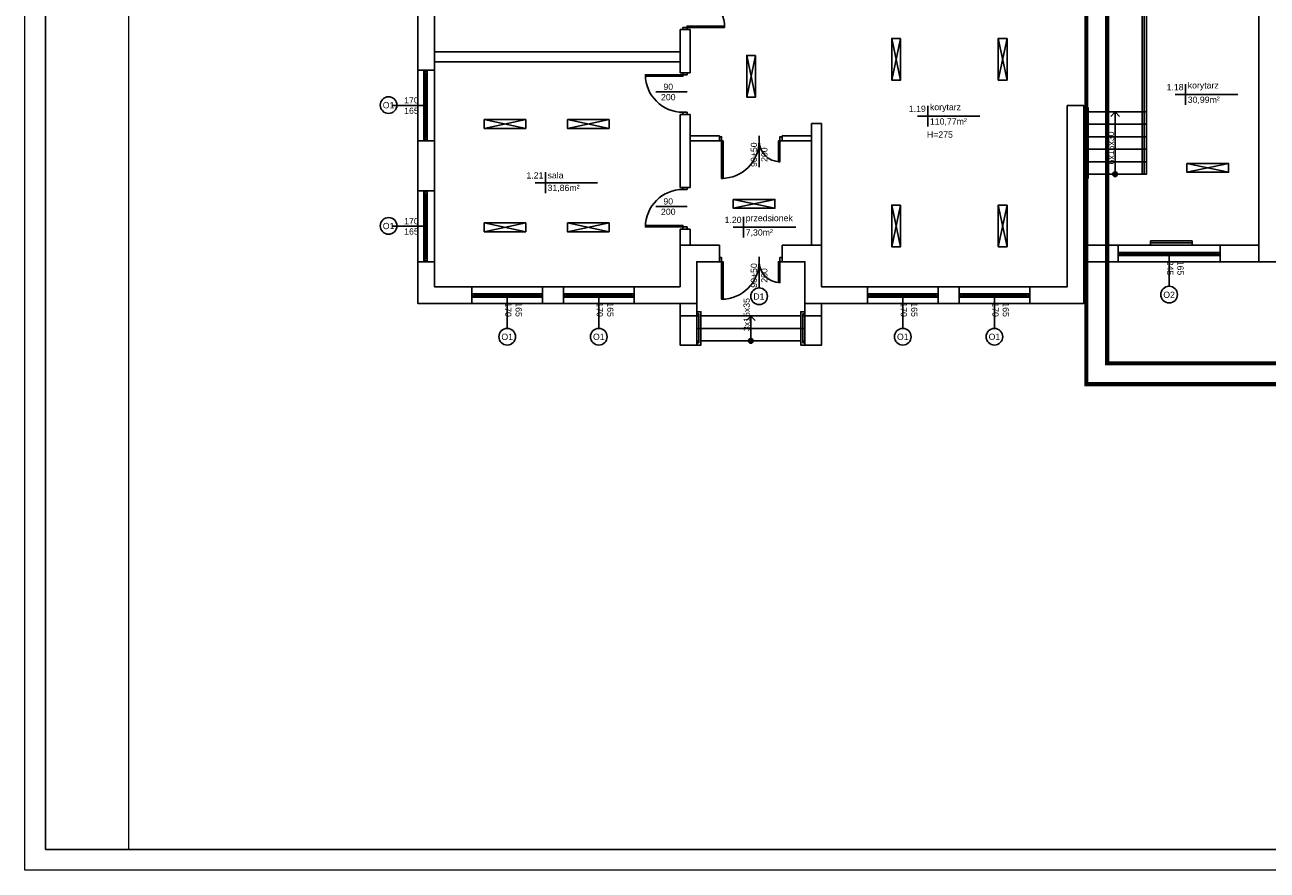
# Model space of a CAD drawing. Header units: millimetres. Extents: x 3698380 to 4312681, y 679670 to 844285.
# Tile 1 of 100: x 3818980 to 3848815, y 766619 to 786914. Entities that reach past the tile are written whole.
import ezdxf
from ezdxf.enums import TextEntityAlignment as Align

# ---------------------------------------------------------------- set-up
doc = ezdxf.new("R2010")
doc.units = ezdxf.units.MM
doc.header["$LTSCALE"] = 10
doc.set_wipeout_variables(frame=1)
doc.linetypes.add('ACAD_ISO03W100', pattern=[30, 12, -18])
for name, color, linetype in [('__INST_opisy', 3, 'Continuous'), ('A_sc_istn', 252, 'Continuous'), ('A_wymiary', 1, 'Continuous')]:
    doc.layers.add(name, color=color, linetype=linetype)
doc.layers.add('tabelka', color=7, linetype='Continuous', lineweight=9)
doc.styles.get("Standard").update_dxf_attribs({"font": 'arial.ttf'})
doc.linetypes.add('TRACKS', pattern='A,0.15,[130,ltypeshp.shx,S=0.25,R=0,X=0,Y=0],0.15', length=0.3)

# ---------------------------------------------------------------- blocks, each defined once
blk = doc.blocks.new('*U462')
at = {"color": 252}
for p, q in [((-95, 20), (-100, 20)), ((-100, 15), (-97.5, 15)), ((-97.5, 15), (-97.5, 17.5)), ((-97.5, 17.5), (-95, 17.5)), ((-92.5, 17.5), (-97.5, 17.5)), ((-97.5, 17.5), (-97.5, 12.5)), ((-97.5, 12.5), (-92.5, 12.5)), ((-95, 17.5), (-95, 20)), ((140, 20), (-95, 20)), ((-92.5, 12.5), (-92.5, 17.5)), ((137.5, 17.5), (-92.5, 17.5)), ((-92.5, 15), (137.5, 15)), ((-92.5, 12.5), (137.5, 12.5)), ((-92.5, 12.5), (137.5, 12.5)), ((142.5, 17.5), (137.5, 17.5)), ((137.5, 17.5), (137.5, 12.5)), ((137.5, 12.5), (142.5, 12.5)), ((145, 20), (140, 20)), ((140, 20), (140, 17.5)), ((140, 17.5), (142.5, 17.5)), ((142.5, 17.5), (142.5, 15)), ((142.5, 12.5), (142.5, 17.5)), ((142.5, 15), (145, 15))]:
    blk.add_line(p, q, dxfattribs=at)
for points in [[(-100, 20), (-100, 15), (-97.5, 15)], [(145, 20), (145, 15), (142.5, 15)]]:
    blk.add_lwpolyline(points, dxfattribs=at)
blk = doc.blocks.new('*U338')
at = {"color": 252}
blk.add_lwpolyline([(75, 0), (0, 0)], dxfattribs=at)
for tag, p in [('S', (30, 5)), ('H', (30, -20))]:
    blk.add_attdef(tag, text='', height=15, dxfattribs=at).set_placement(p, align=Align.CENTER)
blk = doc.blocks.new('*U466')
at = {"color": 252}
for p, q in [((-57.5, 20), (-62.5, 20)), ((-62.5, 15), (-60, 15)), ((-60, 15), (-60, 17.5)), ((-60, 17.5), (-57.5, 17.5)), ((-55, 17.5), (-60, 17.5)), ((-60, 17.5), (-60, 12.5)), ((-60, 12.5), (-55, 12.5)), ((-57.5, 17.5), (-57.5, 20)), ((102.5, 20), (-57.5, 20)), ((-55, 12.5), (-55, 17.5)), ((100, 17.5), (-55, 17.5)), ((-55, 15), (100, 15)), ((-55, 12.5), (100, 12.5)), ((-55, 12.5), (100, 12.5)), ((105, 17.5), (100, 17.5)), ((100, 17.5), (100, 12.5)), ((100, 12.5), (105, 12.5)), ((107.5, 20), (102.5, 20)), ((102.5, 20), (102.5, 17.5)), ((102.5, 17.5), (105, 17.5)), ((105, 17.5), (105, 15)), ((105, 12.5), (105, 17.5)), ((105, 15), (107.5, 15))]:
    blk.add_line(p, q, dxfattribs=at)
for points in [[(-62.5, 20), (-62.5, 15), (-60, 15)], [(107.5, 20), (107.5, 15), (105, 15)]]:
    blk.add_lwpolyline(points, dxfattribs=at)
blk = doc.blocks.new('*U194')
blk.add_arc((0, 0), 500, 0, 90)
blk.add_wipeout([(0, 500), (35, 500), (35, 0), (0, 0)])
blk.add_wipeout([(0, 500), (35, 500), (35, 0), (0, 0)])
blk.add_wipeout([(0, 500), (35, 500), (35, 0), (0, 0)])
for points in [[(35, 500), (35, 0), (0, 0), (0, 500)], [(-50, -100), (0, -100), (0, 0), (-50, 0)]]:
    blk.add_lwpolyline(points, close=True)
blk = doc.blocks.new('*U193')
blk.add_arc((0, 0), 900, 0, 90)
blk.add_wipeout([(0, 900), (35, 900), (35, 0), (0, 0)])
blk.add_wipeout([(0, 900), (35, 900), (35, 0), (0, 0)])
blk.add_wipeout([(0, 900), (35, 900), (35, 0), (0, 0)])
for points in [[(35, 900), (35, 0), (0, 0), (0, 900)], [(-50, -100), (0, -100), (0, 0), (-50, 0)]]:
    blk.add_lwpolyline(points, close=True)
blk = doc.blocks.new('*U201')
for points in [[(90, 125), (90, -25), (90, -25), (90, 125)], [(90, 125), (240, 125), (240, -25), (90, -25)]]:
    blk.add_lwpolyline(points, close=True)
blk.add_wipeout([(80, 125), (85, 125), (85, 120), (245, 120), (245, 125), (250, 125), (250, 115), (80, 115)])
blk.add_lwpolyline([(80, 125), (85, 125), (85, 120), (245, 120), (245, 125), (250, 125), (250, 115), (80, 115)], close=True)
blk = doc.blocks.new('*U202')
h = blk.add_hatch(color=256)
h.dxf.hatch_style = 1
h.paths.add_polyline_path([(5.6, 0, 1), (-5.6, 0, 1)])
at = {"linetype": 'ACAD_ISO03W100', "lineweight": 15}
for q in [(-139, 10.6), (-139, -10.6)]:
    blk.add_line((-149.6, 0), q, dxfattribs=at)
blk.add_line((-5.6, 0), (-149.6, 0))
at = {"ltscale": 100}
blk.add_circle((0, 0), 5.61, dxfattribs=at)
blk.add_attdef('OPIS_SCHODÓW', text='', height=15, rotation=180).set_placement((-63.1, -10), align=Align.MIDDLE_CENTER)
blk = doc.blocks.new('*U209')
for points in [[(90, 180), (90, -80), (90, -80), (90, 180)], [(90, 180), (150, 180), (150, -80), (90, -80)]]:
    blk.add_lwpolyline(points, close=True)
for points in [[(80, 180), (85, 180), (85, 175), (155, 175), (155, 180), (160, 180), (160, 170), (80, 170)], [(80, -80), (85, -80), (85, -75), (155, -75), (155, -80), (160, -80), (160, -70), (80, -70)]]:
    blk.add_wipeout(points)
for points in [[(80, 180), (85, 180), (85, 175), (155, 175), (155, 180), (160, 180), (160, 170), (80, 170)], [(80, -80), (85, -80), (85, -75), (155, -75), (155, -80), (160, -80), (160, -70), (80, -70)]]:
    blk.add_lwpolyline(points, close=True)
blk = doc.blocks.new('*U210')
h = blk.add_hatch(color=256)
h.dxf.hatch_style = 1
h.paths.add_polyline_path([(5.6, 0, 1), (-5.6, 0, 1)])
at = {"linetype": 'ACAD_ISO03W100', "lineweight": 15}
for q in [(-49, 10.6), (-49, -10.6)]:
    blk.add_line((-59.6, 0), q, dxfattribs=at)
blk.add_line((-5.6, 0), (-59.6, 0))
at = {"ltscale": 100}
blk.add_circle((0, 0), 5.61, dxfattribs=at)
blk.add_attdef('OPIS_SCHODÓW', text='', height=15, rotation=180).set_placement((-63.1, -10), align=Align.MIDDLE_CENTER)
blk = doc.blocks.new('*U469')
at = {"color": 252}
for points in [[(35, 900), (35, 0), (0, 0), (0, 900)], [(-50, -100), (0, -100), (0, 0), (-50, 0)], [(950, 0), (950, -100), (900, -100), (900, 0)]]:
    blk.add_lwpolyline(points, close=True, dxfattribs=at)
blk.add_arc((0, 0), 900, 0, 90, dxfattribs=at)
blk = doc.blocks.new('d')
at = {"layer": 'A_sc_istn', "color": 252}
for points in [[(3709014.74, 780227.02), (3702314.74, 780227.02), (3702314.74, 805227.02), (3709649.74, 805227.02)], [(3708614.74, 780627.02), (3702714.74, 780627.02), (3702714.74, 804827.02), (3709649.74, 804827.02)], [(3726964.74, 781227.02), (3722514.74, 781227.02), (3722514.74, 787407.02)], [(3708614.74, 785764.05), (3708614.74, 786800.4)], [(3708854.74, 786800.4), (3708614.74, 786800.4)], [(3708854.74, 785764.05), (3708854.74, 786800.4)], [(3713699.7, 786588.17), (3713911.83, 785588.17)], [(3713699.7, 785588.17), (3713911.83, 786588.17)], [(3716255.89, 786588.17), (3716468.02, 785588.17)], [(3716255.89, 785588.17), (3716468.02, 786588.17)], [(3702714.74, 786267.07), (3708614.74, 786267.07)], [(3710218.34, 786179.48), (3710430.47, 785179.48)], [(3710218.34, 785179.48), (3710430.47, 786179.48)], [(3702714.74, 786027.07), (3708614.74, 786027.07)], [(3702314.74, 785827.02), (3702714.74, 785827.02)], [(3708614.74, 785764.05), (3708854.74, 785764.05)], [(3720758.15, 785491.41), (3720758.15, 784991.41)], [(3718314.74, 784977.02), (3718314.74, 780227.02), (3711614.74, 780227.02)], [(3717914.74, 784977.02), (3717914.74, 780627.02), (3712014.74, 780627.02)], [(3714567.17, 784969.88), (3714567.17, 784469.88)], [(3722008.15, 785241.41), (3720508.15, 785241.41)], [(3708614.74, 783012.25), (3708614.74, 784764.05)], [(3708614.74, 784764.05), (3708854.74, 784764.05)], [(3708854.74, 783012.25), (3708854.74, 784764.05)], [(3715817.17, 784719.88), (3714317.17, 784719.88)], [(3703911.48, 784429.15), (3704911.48, 784641.29)], [(3704911.48, 784429.15), (3703911.48, 784641.29)], [(3705911.48, 784429.15), (3706911.48, 784641.29)], [(3706911.48, 784429.15), (3705911.48, 784641.29)], [(3711774.74, 781627.02), (3711774.74, 784547.02)], [(3711774.74, 784547.02), (3712014.74, 784547.02)], [(3712014.74, 781627.02), (3712014.74, 784547.02)], [(3702314.76, 784127.02), (3702714.76, 784127.02)], [(3708854.74, 784247.02), (3709564.74, 784247.02)], [(3708854.74, 784127.02), (3709564.74, 784127.02)], [(3709564.74, 784127.02), (3709564.74, 784247.02)], [(3709564.74, 784127.02), (3709564.74, 784247.02)], [(3711064.74, 784247.02), (3711774.74, 784247.02)], [(3711064.74, 784127.02), (3711064.74, 784247.02)], [(3711064.74, 784127.02), (3711064.74, 784247.02)], [(3711064.74, 784127.02), (3711774.74, 784127.02)], [(3720790, 783375), (3721790, 783587.13)], [(3721790, 783375), (3720790, 783587.13)], [(3705383.81, 783374.74), (3705383.81, 782874.74)], [(3702314.74, 782927.02), (3702714.74, 782927.02)], [(3706633.81, 783124.74), (3705133.81, 783124.74)], [(3708614.74, 783012.25), (3708854.74, 783012.25)], [(3709893.75, 782512.29), (3710893.75, 782724.42)], [(3710893.75, 782512.29), (3709893.75, 782724.42)], [(3713699.7, 782588.17), (3713911.83, 781588.17)], [(3713699.7, 781588.17), (3713911.83, 782588.17)], [(3716255.89, 782588.17), (3716468.02, 781588.17)], [(3716255.89, 781588.17), (3716468.02, 782588.17)], [(3710142.71, 782304.42), (3710142.71, 781804.42)], [(3703911.48, 781948.1), (3704911.48, 782160.23)], [(3704911.48, 781948.1), (3703911.48, 782160.23)], [(3705911.48, 781948.1), (3706911.48, 782160.23)], [(3706911.48, 781948.1), (3705911.48, 782160.23)], [(3708614.74, 781627.02), (3708614.74, 782012.25)], [(3708614.74, 782012.25), (3708854.74, 782012.25)], [(3708854.74, 781627.02), (3708854.74, 782012.25)], [(3711392.71, 782054.42), (3709892.71, 782054.42)], [(3709564.74, 781627.02), (3708614.74, 781627.02), (3708614.74, 780627.02)], [(3709564.74, 781227.02), (3709564.74, 781627.02)], [(3709564.74, 781227.02), (3709564.74, 781627.02)], [(3712014.74, 780627.02), (3712014.74, 781627.02), (3711064.74, 781627.02)], [(3711064.74, 781227.02), (3711064.74, 781627.02)], [(3711064.74, 781227.02), (3711064.74, 781627.02)], [(3722514.74, 781627.02), (3718314.74, 781627.02)], [(3719134.42, 781627.02), (3719134.42, 781227.02)], [(3721584.42, 781627.02), (3721584.42, 781227.02)], [(3702314.76, 781227.02), (3702714.76, 781227.02)], [(3709564.74, 781227.02), (3709014.74, 781227.02), (3709014.74, 780227.02)], [(3711614.74, 780227.02), (3711614.74, 781227.02), (3711064.74, 781227.02)], [(3722514.74, 781227.02), (3718314.74, 781227.02)], [(3703614.74, 780227.02), (3703614.74, 780627.02)], [(3705314.74, 780227.04), (3705314.74, 780627.04)], [(3705814.74, 780227.05), (3705814.74, 780627.05)], [(3707514.74, 780227.07), (3707514.74, 780627.07)], [(3713114.74, 780227.02), (3713114.74, 780627.02)], [(3714814.74, 780227.04), (3714814.74, 780627.04)], [(3715314.74, 780227.05), (3715314.74, 780627.05)], [(3717014.74, 780227.07), (3717014.74, 780627.07)], [(3708614.74, 780227.02), (3708614.74, 779927.02), (3709014.74, 779927.02), (3709014.74, 780227.02)], [(3711614.74, 780227.02), (3711614.74, 779927.02), (3712014.74, 779927.02), (3712014.74, 780227.02)]]:
    blk.add_lwpolyline(points, dxfattribs=at)
for points in [[(3713911.83, 786588.17), (3713911.83, 785588.17), (3713699.7, 785588.17), (3713699.7, 786588.17)], [(3716468.02, 786588.17), (3716468.02, 785588.17), (3716255.89, 785588.17), (3716255.89, 786588.17)], [(3710430.47, 786179.48), (3710430.47, 785179.48), (3710218.34, 785179.48), (3710218.34, 786179.48)], [(3703911.48, 784641.29), (3704911.48, 784641.29), (3704911.48, 784429.15), (3703911.48, 784429.15)], [(3705911.48, 784641.29), (3706911.48, 784641.29), (3706911.48, 784429.15), (3705911.48, 784429.15)], [(3720790, 783587.13), (3721790, 783587.13), (3721790, 783375), (3720790, 783375)], [(3709893.75, 782724.42), (3710893.75, 782724.42), (3710893.75, 782512.29), (3709893.75, 782512.29)], [(3713911.83, 782588.17), (3713911.83, 781588.17), (3713699.7, 781588.17), (3713699.7, 782588.17)], [(3716468.02, 782588.17), (3716468.02, 781588.17), (3716255.89, 781588.17), (3716255.89, 782588.17)], [(3703911.48, 782160.23), (3704911.48, 782160.23), (3704911.48, 781948.1), (3703911.48, 781948.1)], [(3705911.48, 782160.23), (3706911.48, 782160.23), (3706911.48, 781948.1), (3705911.48, 781948.1)], [(3720914.74, 781726.99), (3719914.74, 781726.99), (3719914.74, 781626.99), (3720914.74, 781626.99)]]:
    blk.add_lwpolyline(points, close=True, dxfattribs=at)
at = {"layer": 'A_sc_istn', "color": 252, "linetype": 'TRACKS', "ltscale": 20}
blk.add_lwpolyline([(3720914.74, 781676.99), (3719914.74, 781676.99)], dxfattribs=at)
at = {"layer": 'A_sc_istn', "color": 252}
for centre in [(3701615.72, 784987.2), (3701615.72, 782087.2), (3720360.72, 780437.26), (3704464.74, 779426.98), (3706664.74, 779427.01), (3713964.74, 779426.98), (3716164.74, 779427.01)]:
    blk.add_circle(centre, 200, dxfattribs=at)
at = {"layer": 'A_sc_istn', "color": 252, "xscale": -1}
for p, rotation in [((3708784.74, 786850.4), 270), ((3708684.74, 785714.05), 90)]:
    blk.add_blockref('*U469', p, dxfattribs=dict(at, rotation=rotation))
at = {"layer": 'A_sc_istn', "color": 252, "xscale": -10, "yscale": 10, "zscale": 10}
for name, p, rotation in [('*U466', (3702664.7, 785202.02), 90), ('*U466', (3702664.7, 782302.02), 90), ('*U462', (3720134.42, 781576.99), 180), ('*U466', (3704239.74, 780576.98), 180), ('*U466', (3706439.74, 780577.01), 180), ('*U466', (3713739.74, 780576.98), 180), ('*U466', (3715939.74, 780577.01), 180)]:
    blk.add_blockref(name, p, dxfattribs=dict(at, rotation=rotation))
at = {"layer": 'A_sc_istn', "color": 252, "linetype": 'ACAD_ISO03W100', "xscale": 10, "yscale": 10, "zscale": 10}
for p in [(3708032.57, 785302.76), (3708032.57, 782550.96)]:
    blk.add_blockref('*U338', p, dxfattribs=at).add_auto_attribs({'S': '90', 'H': '200'})
at = {"layer": 'A_sc_istn', "color": 252, "linetype": 'ACAD_ISO03W100'}
ref = blk.add_blockref('*U338', (3702464.7, 784977.02), dxfattribs=dict(at, xscale=-10, yscale=10, zscale=10))
ref.add_attrib('S', '170', dxfattribs={"layer": '0', "color": 252, "height": 150}).set_placement((3702164.7, 785027.02), align=Align.CENTER)
ref.add_attrib('H', '165', dxfattribs={"layer": '0', "color": 252, "height": 150}).set_placement((3702164.7, 784777.02), align=Align.CENTER)
at = {"layer": 'A_sc_istn', "color": 252, "rotation": 90.00000000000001}
blk.add_blockref('*U469', (3708684.74, 782062.25), dxfattribs=at)
at = {"layer": 'A_sc_istn', "color": 252, "linetype": 'ACAD_ISO03W100'}
ref = blk.add_blockref('*U338', (3702464.7, 782077.02), dxfattribs=dict(at, xscale=-10, yscale=10, zscale=10))
ref.add_attrib('S', '170', dxfattribs={"layer": '0', "color": 252, "height": 150}).set_placement((3702164.7, 782127.02), align=Align.CENTER)
ref.add_attrib('H', '165', dxfattribs={"layer": '0', "color": 252, "height": 150}).set_placement((3702164.7, 781877.02), align=Align.CENTER)
ref = blk.add_blockref('*U338', (3720359.42, 781377), dxfattribs=dict(at, xscale=-10, yscale=10, zscale=10, rotation=90))
ref.add_attrib('S', '245', dxfattribs={"layer": '0', "color": 252, "height": 150, "rotation": 270}).set_placement((3720309.42, 781077), align=Align.CENTER)
ref.add_attrib('H', '165', dxfattribs={"layer": '0', "color": 252, "height": 150, "rotation": 270}).set_placement((3720559.42, 781077), align=Align.CENTER)
ref = blk.add_blockref('*U338', (3704464.74, 780376.98), dxfattribs=dict(at, xscale=-10, yscale=10, zscale=10, rotation=90))
ref.add_attrib('S', '170', dxfattribs={"layer": '0', "color": 252, "height": 150, "rotation": 270}).set_placement((3704414.74, 780076.98), align=Align.CENTER)
ref.add_attrib('H', '165', dxfattribs={"layer": '0', "color": 252, "height": 150, "rotation": 270}).set_placement((3704664.74, 780076.98), align=Align.CENTER)
ref = blk.add_blockref('*U338', (3706664.74, 780377.01), dxfattribs=dict(at, xscale=-10, yscale=10, zscale=10, rotation=90))
ref.add_attrib('S', '170', dxfattribs={"layer": '0', "color": 252, "height": 150, "rotation": 270}).set_placement((3706614.74, 780077.01), align=Align.CENTER)
ref.add_attrib('H', '165', dxfattribs={"layer": '0', "color": 252, "height": 150, "rotation": 270}).set_placement((3706864.74, 780077.01), align=Align.CENTER)
ref = blk.add_blockref('*U338', (3713964.74, 780376.98), dxfattribs=dict(at, xscale=-10, yscale=10, zscale=10, rotation=90))
ref.add_attrib('S', '170', dxfattribs={"layer": '0', "color": 252, "height": 150, "rotation": 270}).set_placement((3713914.74, 780076.98), align=Align.CENTER)
ref.add_attrib('H', '165', dxfattribs={"layer": '0', "color": 252, "height": 150, "rotation": 270}).set_placement((3714164.74, 780076.98), align=Align.CENTER)
ref = blk.add_blockref('*U338', (3716164.74, 780377.01), dxfattribs=dict(at, xscale=-10, yscale=10, zscale=10, rotation=90))
ref.add_attrib('S', '170', dxfattribs={"layer": '0', "color": 252, "height": 150, "rotation": 270}).set_placement((3716114.74, 780077.01), align=Align.CENTER)
ref.add_attrib('H', '165', dxfattribs={"layer": '0', "color": 252, "height": 150, "rotation": 270}).set_placement((3716364.74, 780077.01), align=Align.CENTER)
at = {"layer": 'A_sc_istn', "color": 252}
for s, width, insert, char_height, attachment_point in [('{\\H0.5x;1.18}', 232.5953, (3720708.15, 785341.41), 300, 9), ('{\\H0.5x;korytarz}', 232.5953, (3720808.15, 785341.41), 300, 7), ('{\\H0.5x;O1}', 232.5953, (3701476.02, 784907.24), 300, 7), ('{\\H0.5x;1.19}', 232.5953, (3714517.17, 784819.88), 300, 9), ('{\\H0.5x;korytarz}', 232.5953, (3714617.17, 784819.88), 300, 7), ('{\\H0.5x;30,99m²}', 232.5953, (3720808.15, 785191.41), 300, 1), ('{\\H0.5x;110,77m²}', 232.5953, (3714617.17, 784669.88), 300, 1), ('H=275', 129.7048, (3714856.3, 784278.49), 150, 5), ('{\\H0.5x;1.21}', 232.5953, (3705333.81, 783224.74), 300, 9), ('{\\H0.5x;sala}', 232.5953, (3705433.81, 783224.74), 300, 7), ('{\\H0.5x;31,86m²}', 232.5953, (3705433.81, 783074.74), 300, 1), ('{\\H0.5x;1.20}', 232.5953, (3710092.71, 782154.42), 300, 9), ('{\\H0.5x;przedsionek}', 232.5953, (3710192.71, 782154.42), 300, 7), ('{\\H0.5x;O1}', 232.5953, (3701476.02, 782007.24), 300, 7), ('{\\H0.5x;7,30m²}', 232.5953, (3710192.71, 782004.42), 300, 1), ('{\\H0.5x;O2}', 232.5953, (3720221.02, 780357.3), 300, 7), ('{\\H0.5x;O1}', 232.5953, (3704325.04, 779347.02), 300, 7), ('{\\H0.5x;O1}', 232.5953, (3706525.04, 779347.05), 300, 7), ('{\\H0.5x;O1}', 232.5953, (3713825.04, 779347.02), 300, 7), ('{\\H0.5x;O1}', 232.5953, (3716025.04, 779347.05), 300, 7)]:
    blk.add_mtext_dynamic_manual_height_columns(s, width=width, gutter_width=12.5, heights=[0], dxfattribs=dict(at, insert=insert, char_height=char_height, attachment_point=attachment_point))
at = {"layer": 'A_sc_istn', "color": 252, "xscale": -10, "yscale": 10, "zscale": 10, "rotation": 90}
for name, p in [('*U201', (3719564.74, 785727.02)), ('*U209', (3710814.74, 780827.02))]:
    blk.add_blockref(name, p, dxfattribs=at)
at = {"layer": 'A_sc_istn', "color": 252, "rotation": 180}
for p in [(3711014.74, 784127.02), (3711014.74, 781227.02)]:
    blk.add_blockref('*U194', p, dxfattribs=at)
at = {"layer": 'A_sc_istn', "color": 252}
for points in [[(3719814.74, 784827.02), (3719814.74, 787677.02)], [(3718314.74, 787627.02), (3719764.74, 787627.02), (3719764.74, 783327.02)], [(3718314.74, 787577.02), (3719714.74, 787577.02), (3719714.74, 783327.02)], [(3718314.74, 784977.02), (3717914.74, 784977.02)], [(3719814.74, 784527.02), (3718314.74, 784527.02)], [(3719814.74, 784227.02), (3718314.74, 784227.02)], [(3719814.74, 783927.02), (3718314.74, 783927.02)], [(3719814.74, 783627.02), (3718314.74, 783627.02)], [(3708614.74, 779927.02), (3708614.74, 779227.02), (3709014.74, 779227.02), (3709014.74, 779927.02)], [(3712014.74, 779927.02), (3712014.74, 779227.02), (3711614.74, 779227.02), (3711614.74, 779927.02)], [(3711614.74, 779627.02), (3709014.74, 779627.02)]]:
    blk.add_lwpolyline(points, dxfattribs=at)
at = {"layer": 'A_sc_istn', "color": 252, "xscale": 10, "yscale": 10, "zscale": 10, "rotation": 270}
blk.add_blockref('*U202', (3719064.74, 783327.02), dxfattribs=at).add_auto_attribs({'OPIS_SCHODÓW': '6x15x30'})
at = {"layer": 'A_sc_istn', "color": 252, "xscale": -1, "rotation": 180}
for p in [(3709614.74, 784127.02), (3709614.74, 781227.02)]:
    blk.add_blockref('*U193', p, dxfattribs=at)
at = {"layer": 'A_sc_istn', "color": 252}
blk.add_circle((3710514.74, 780397.02), 200, dxfattribs=at)
at = {"layer": 'A_sc_istn', "color": 252, "xscale": 10, "yscale": 10, "zscale": 10}
for name, p, rotation, values in [('*U338', (3710514.74, 783497.02), 90, {'S': '90+50', 'H': '200'}), ('*U338', (3710514.74, 780597.02), 90, {'S': '90+50', 'H': '200'}), ('*U210', (3710314.74, 779327.02), 270, {'OPIS_SCHODÓW': '3x15x35'})]:
    blk.add_blockref(name, p, dxfattribs=dict(at, rotation=rotation)).add_auto_attribs(values)
at = {"layer": 'A_sc_istn', "color": 252, "insert": (3710375.03, 780317.06), "char_height": 300, "attachment_point": 7}
blk.add_mtext_dynamic_manual_height_columns('{\\H0.5x;D1}', width=232.5953, gutter_width=12.5, heights=[0], dxfattribs=at)

msp = doc.modelspace()

# ---------------------------------------------------------------- block references
at = {"layer": 'A_wymiary'}
msp.add_blockref('d', (126100, 0), dxfattribs=at)

# ---------------------------------------------------------------- next in the draw order: linework, layer by layer
at = {"layer": '__INST_opisy', "ltscale": 2, "const_width": 100}
msp.add_lwpolyline([(3844474, 807988), (3886474, 807988), (3886474, 778288), (3844474, 778288), (3844474, 807988)], dxfattribs=at)
msp.add_lwpolyline([(3844974, 807488), (3885974, 807488), (3885974, 778788), (3844974, 778788)], close=True, dxfattribs=at)
at = {"layer": 'DEFPOINTS'}
msp.add_lwpolyline([(3819480, 767119), (3819480, 825519), (3908480, 825519), (3908480, 767119)], close=True, dxfattribs=at)
at = {"layer": 'tabelka'}
for points in [[(3818980, 766619), (3818980, 826019), (3908980, 826019), (3908980, 766619)], [(3821480, 767119), (3821480, 825519), (3908480, 825519), (3908480, 767119)]]:
    msp.add_lwpolyline(points, close=True, dxfattribs=at)

doc.saveas('drawing.dxf')
